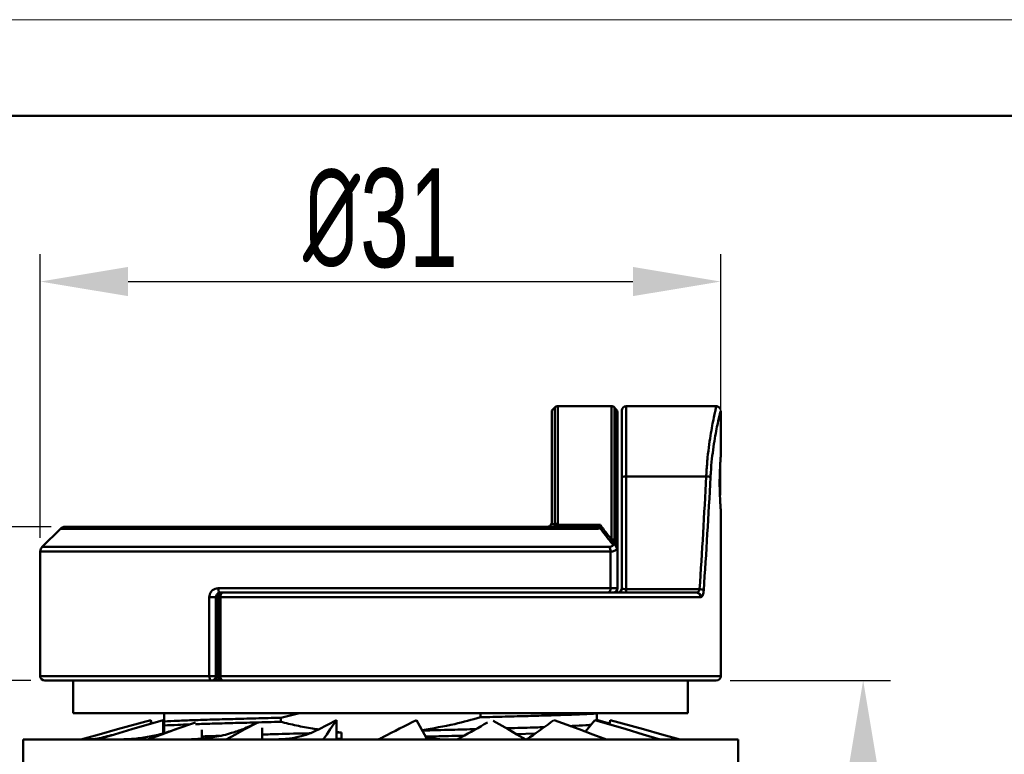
# Model space of a CAD drawing. Header units: millimetres. Extents: x 2881 to 3168, y 1602 to 1831.
# Tile 5 of 8: x 2954 to 2999, y 1753 to 1787. Entities that reach past the tile are written whole.
import ezdxf

# ---------------------------------------------------------------- set-up
doc = ezdxf.new("R2010")
doc.units = ezdxf.units.MM
for name, color, linetype, lineweight in [('尺寸线层', 3, 'Continuous', 18), ('粗实线层', 7, 'Continuous', 50), ('细实线层', 3, 'Continuous', 18)]:
    doc.layers.add(name, color=color, linetype=linetype, lineweight=lineweight)
doc.styles.add('标准', font='txt', dxfattribs={"width": 0.667})
doc.dimstyles.new('对齐', dxfattribs={"dimtxt": 2.5, "dimasz": 2, "dimexe": 1.25, "dimexo": 0.625, "dimtad": 1, "dimdsep": 46, "dimtxsty": '标准', "dimcen": 2.5, "dimclrd": 3, "dimclre": 3, "dimclrt": 3, "dimadec": 0, "dimazin": 0, "dimtfac": 1, "dimtmove": 0, "dimatfit": 3, "dimfxl": 1, "dimarcsym": 0})

# ---------------------------------------------------------------- blocks, each defined once
blk = doc.blocks.new('*D18')
at = {"layer": 'Defpoints', "color": 0, "transparency": 16777216}
for p in [(2943.59, 1756.473), (2955.35, 1756.473), (2944.908, 1731.473)]:
    blk.add_point(p, dxfattribs=at)
at = {"layer": '尺寸线层', "color": 3, "lineweight": -2, "transparency": 16777216}
for p, q in [((2954.725, 1756.473), (2942.34, 1756.473)), ((2943.59, 1735.473), (2943.59, 1752.473)), ((2944.283, 1731.473), (2942.34, 1731.473))]:
    blk.add_line(p, q, dxfattribs=at)
at = {"layer": '尺寸线层', "color": 3, "transparency": 16777216}
for points in [[(2942.924, 1752.473), (2944.257, 1752.473), (2943.59, 1756.473)], [(2942.924, 1735.473), (2944.257, 1735.473), (2943.59, 1731.473)]]:
    blk.add_solid(points, dxfattribs=at)
at = {"layer": '尺寸线层', "color": 3, "transparency": 16777216, "insert": (2940.715, 1743.973), "char_height": 4.5, "attachment_point": 5, "rotation": 90, "style": '标准'}
blk.add_mtext('H', dxfattribs=at)
blk = doc.blocks.new('*D21')
at = {"layer": 'Defpoints', "color": 0, "transparency": 16777216}
for p in [(2943.59, 1763.473), (2956.275, 1763.473), (2955.35, 1756.473)]:
    blk.add_point(p, dxfattribs=at)
at = {"layer": '尺寸线层', "color": 3, "lineweight": -2, "transparency": 16777216}
for p, q in [((2943.59, 1767.473), (2943.59, 1771.473)), ((2955.65, 1763.473), (2942.34, 1763.473)), ((2943.59, 1756.473), (2943.59, 1763.473)), ((2954.725, 1756.473), (2942.34, 1756.473)), ((2943.59, 1752.473), (2943.59, 1748.473))]:
    blk.add_line(p, q, dxfattribs=at)
at = {"layer": '尺寸线层', "color": 3, "transparency": 16777216}
for points in [[(2942.924, 1767.473), (2944.257, 1767.473), (2943.59, 1763.473)], [(2942.924, 1752.473), (2944.257, 1752.473), (2943.59, 1756.473)]]:
    blk.add_solid(points, dxfattribs=at)
at = {"layer": '尺寸线层', "color": 3, "transparency": 16777216, "insert": (2940.715, 1759.973), "char_height": 4.5, "attachment_point": 5, "rotation": 90, "style": '标准'}
blk.add_mtext('7', dxfattribs=at)
blk = doc.blocks.new('*D22')
at = {"layer": 'Defpoints', "color": 0, "transparency": 16777216}
for p in [(2986.15, 1774.658), (2986.15, 1764.288), (2955.15, 1762.349)]:
    blk.add_point(p, dxfattribs=at)
at = {"layer": '尺寸线层', "color": 3, "lineweight": -2, "transparency": 16777216}
for p, q in [((2955.15, 1762.974), (2955.15, 1775.908)), ((2986.15, 1764.913), (2986.15, 1775.908)), ((2959.15, 1774.658), (2982.15, 1774.658))]:
    blk.add_line(p, q, dxfattribs=at)
at = {"layer": '尺寸线层', "color": 3, "transparency": 16777216}
for points in [[(2959.15, 1775.325), (2959.15, 1773.992), (2955.15, 1774.658)], [(2982.15, 1775.325), (2982.15, 1773.992), (2986.15, 1774.658)]]:
    blk.add_solid(points, dxfattribs=at)
at = {"layer": '尺寸线层', "color": 3, "transparency": 16777216, "insert": (2970.65, 1777.533), "char_height": 4.5, "attachment_point": 5, "style": '标准'}
blk.add_mtext('{\\fISOCPEUR|b0|i0|c134|p34;%%C}31', dxfattribs=at)
blk = doc.blocks.new('*D24')
at = {"layer": 'Defpoints', "color": 0, "transparency": 16777216}
for p in [(2985.95, 1756.473), (2992.642, 1756.473), (2979.9, 1738.473)]:
    blk.add_point(p, dxfattribs=at)
at = {"layer": '尺寸线层', "color": 3, "lineweight": -2, "transparency": 16777216}
for p, q in [((2986.575, 1756.473), (2993.892, 1756.473)), ((2992.642, 1742.473), (2992.642, 1752.473)), ((2980.525, 1738.473), (2993.892, 1738.473))]:
    blk.add_line(p, q, dxfattribs=at)
at = {"layer": '尺寸线层', "color": 3, "transparency": 16777216}
for points in [[(2991.975, 1752.473), (2993.309, 1752.473), (2992.642, 1756.473)], [(2991.975, 1742.473), (2993.309, 1742.473), (2992.642, 1738.473)]]:
    blk.add_solid(points, dxfattribs=at)
at = {"layer": '尺寸线层', "color": 3, "transparency": 16777216, "insert": (2989.767, 1747.473), "char_height": 4.5, "attachment_point": 5, "rotation": 90, "style": '标准'}
blk.add_mtext('18', dxfattribs=at)

msp = doc.modelspace()

# ---------------------------------------------------------------- linework, layer by layer
at = {"layer": '粗实线层'}
for p, q in [((2978.592, 1768.915), (2978.45, 1768.773)), ((2978.592, 1763.591), (2978.592, 1768.915)), ((2981.168, 1768.973), (2978.733, 1768.973)), ((2978.733, 1768.973), (2978.733, 1763.625)), ((2981.168, 1762.91), (2981.168, 1768.973)), ((2981.363, 1768.861), (2981.309, 1768.915)), ((2981.309, 1768.915), (2981.309, 1762.879)), ((2985.949, 1768.973), (2981.85, 1768.973)), ((2981.85, 1768.973), (2981.85, 1765.772)), ((2978.45, 1763.673), (2978.45, 1768.773)), ((2981.363, 1762.779), (2981.363, 1768.861)), ((2981.45, 1768.649), (2981.45, 1762.669)), ((2981.65, 1765.732), (2981.65, 1768.773)), ((2986.15, 1766.658), (2986.15, 1768.767)), ((2981.85, 1765.772), (2981.85, 1760.633)), ((2985.49, 1765.772), (2981.85, 1765.772)), ((2981.65, 1760.673), (2981.65, 1765.732)), ((2986.15, 1756.673), (2986.15, 1764.288)), ((2978.596, 1763.558), (2978.592, 1763.591)), ((2978.733, 1763.625), (2978.723, 1763.558)), ((2978.723, 1763.558), (2980.669, 1763.558)), ((2956.063, 1763.385), (2955.238, 1762.561)), ((2980.508, 1763.385), (2956.063, 1763.385)), ((2956.275, 1763.473), (2980.365, 1763.473)), ((2981.194, 1762.815), (2981.168, 1762.91)), ((2981.281, 1762.682), (2981.235, 1762.67)), ((2981.281, 1762.682), (2981.342, 1762.743)), ((2981.309, 1762.879), (2981.299, 1762.765)), ((2981.342, 1762.743), (2981.363, 1762.779)), ((2981.45, 1762.669), (2981.45, 1762.589)), ((2955.15, 1762.349), (2955.15, 1756.673)), ((2981.126, 1762.349), (2955.15, 1762.349)), ((2955.238, 1762.561), (2981.067, 1762.561)), ((2981.126, 1760.673), (2981.126, 1762.349)), ((2981.45, 1762.589), (2981.427, 1762.47)), ((2981.45, 1762.589), (2981.45, 1760.673)), ((2963.255, 1760.673), (2981.126, 1760.673)), ((2963.355, 1760.473), (2963.269, 1760.473)), ((2980.991, 1760.473), (2963.35, 1760.473)), ((2963.45, 1760.473), (2985.053, 1760.473)), ((2981.126, 1760.673), (2981.45, 1760.673)), ((2981.85, 1760.633), (2985.187, 1760.633)), ((2981.85, 1760.633), (2981.85, 1760.473)), ((2962.85, 1756.673), (2962.85, 1760.273)), ((2963.15, 1760.273), (2962.85, 1760.273)), ((2963.15, 1760.273), (2963.15, 1756.673)), ((2963.16, 1756.673), (2963.16, 1760.273)), ((2963.16, 1760.273), (2963.25, 1760.273)), ((2963.25, 1760.273), (2963.356, 1760.273)), ((2963.25, 1756.673), (2963.25, 1760.273)), ((2985.241, 1760.273), (2963.356, 1760.273)), ((2963.356, 1760.273), (2963.356, 1756.673)), ((2955.15, 1756.673), (2962.85, 1756.673)), ((2962.95, 1756.473), (2955.35, 1756.473)), ((2956.65, 1756.473), (2956.65, 1754.973)), ((2962.85, 1756.673), (2963.15, 1756.673)), ((2963.45, 1756.473), (2962.95, 1756.473)), ((2963.16, 1756.673), (2963.25, 1756.673)), ((2963.25, 1756.673), (2963.356, 1756.673)), ((2963.356, 1756.673), (2986.15, 1756.673)), ((2985.95, 1756.473), (2963.45, 1756.473)), ((2984.65, 1754.973), (2984.65, 1756.473)), ((2984.65, 1754.973), (2956.65, 1754.973)), ((2960.187, 1754.665), (2960.215, 1754.506)), ((2960.187, 1754.498), (2960.187, 1754.665)), ((2960.754, 1754.06), (2960.754, 1754.665)), ((2960.754, 1754.627), (2960.8, 1754.641)), ((2960.8, 1754.417), (2960.8, 1754.602)), ((2966.101, 1754.77), (2966.962, 1754.973)), ((2966.101, 1754.585), (2966.101, 1754.77)), ((2968.65, 1754.665), (2967.832, 1754.232)), ((2968.65, 1753.78), (2968.65, 1754.665)), ((2975.2, 1754.792), (2975.2, 1754.973)), ((2980.419, 1754.665), (2979.987, 1754.148)), ((2980.5, 1754.96), (2980.5, 1754.973)), ((2980.546, 1754.665), (2980.569, 1754.62)), ((2981.085, 1754.506), (2980.546, 1754.665)), ((2980.546, 1754.627), (2980.546, 1754.665)), ((2981.114, 1754.665), (2981.079, 1754.469)), ((2962.515, 1753.815), (2962.515, 1754.226)), ((2965.258, 1753.78), (2965.258, 1754.308)), ((2968.879, 1754.1), (2968.65, 1754.13)), ((2979.987, 1754.148), (2979.956, 1754.146)), ((2954.361, 1753.78), (2954.361, 1752.415)), ((2986.939, 1753.78), (2954.361, 1753.78)), ((2957.23, 1753.787), (2957.145, 1753.78)), ((2968.879, 1754.1), (2968.65, 1754.094)), ((2968.879, 1753.818), (2968.65, 1753.812)), ((2968.65, 1753.779), (2968.879, 1753.818)), ((2968.879, 1753.818), (2968.879, 1754.1)), ((2970.575, 1753.79), (2970.526, 1753.78)), ((2972.734, 1753.865), (2973.469, 1753.78)), ((2977.684, 1754.045), (2976.846, 1754.02)), ((2986.939, 1752.415), (2986.939, 1753.78))]:
    msp.add_line(p, q, dxfattribs=at)
msp.add_lwpolyline([(2896.774, 1782.211), (3137.285, 1782.211), (3137.285, 1605.635), (2896.774, 1605.635)], close=True, dxfattribs=at)
at = {"layer": '粗实线层', "flags": 128}
for points in [[(2963.35, 1760.473), (2963.332, 1760.477), (2963.314, 1760.488), (2963.297, 1760.507), (2963.283, 1760.532), (2963.271, 1760.562), (2963.262, 1760.597), (2963.257, 1760.634), (2963.255, 1760.673)], [(2963.45, 1760.473), (2963.432, 1760.469), (2963.414, 1760.458), (2963.398, 1760.439), (2963.384, 1760.415), (2963.372, 1760.384), (2963.363, 1760.35), (2963.358, 1760.312), (2963.356, 1760.273)], [(2962.85, 1756.673), (2962.852, 1756.634), (2962.857, 1756.597), (2962.867, 1756.562), (2962.879, 1756.532), (2962.894, 1756.507), (2962.912, 1756.488), (2962.931, 1756.477), (2962.95, 1756.473)], [(2963.16, 1756.673), (2963.162, 1756.634), (2963.168, 1756.597), (2963.178, 1756.562), (2963.192, 1756.532), (2963.208, 1756.507), (2963.227, 1756.488), (2963.248, 1756.477), (2963.269, 1756.473)], [(2963.45, 1756.473), (2963.432, 1756.477), (2963.414, 1756.488), (2963.398, 1756.507), (2963.384, 1756.532), (2963.372, 1756.562), (2963.363, 1756.597), (2963.358, 1756.634), (2963.356, 1756.673)], [(2957.003, 1753.78), (2957.833, 1754.011), (2958.664, 1754.242), (2960.187, 1754.665)], [(2957.743, 1753.78), (2958.528, 1754.011), (2959.313, 1754.242), (2960.754, 1754.665)], [(2960.039, 1753.78), (2960.685, 1754.011), (2961.331, 1754.242), (2962.216, 1754.558)], [(2963.616, 1753.78), (2964.044, 1754.011), (2964.472, 1754.242), (2965.059, 1754.558)], [(2968.041, 1753.78), (2968.2, 1754.011), (2968.359, 1754.242), (2968.65, 1754.665)], [(2972.781, 1753.78), (2972.652, 1754.011), (2972.522, 1754.242), (2972.284, 1754.665)], [(2977.264, 1753.78), (2976.862, 1754.011), (2976.459, 1754.242), (2975.776, 1754.633)], [(2980.949, 1753.78), (2980.323, 1754.011), (2979.696, 1754.242), (2978.565, 1754.658)], [(2983.392, 1753.78), (2982.617, 1754.011), (2981.841, 1754.242), (2980.419, 1754.665)], [(2984.298, 1753.78), (2983.468, 1754.011), (2982.637, 1754.242), (2981.114, 1754.665)]]:
    msp.add_lwpolyline(points, dxfattribs=at)
at = {"layer": '粗实线层'}
for centre, radius, start, end in [((2978.733, 1768.773), 0.2, 90, 135), ((2981.168, 1768.773), 0.2, 45, 90), ((2981.85, 1768.773), 0.2, 90, 180), ((2981.15, 1768.649), 0.3, 0, 45), ((2981.802, 1765.492), 0.284, 80.2786, 122.3209), ((2985.502, 1765.336), 0.436, 65.2447, 91.4742), ((2978.727, 1763.338), 0.287, 88.8574, 118.1972), ((2978.659, 1763.307), 0.259, 75.8425, 104.1575), ((2956.275, 1763.173), 0.3, 90, 135), ((2980.354, 1763.295), 0.178, 30.3397, 86.6461), ((2980.453, 1763.179), 0.312, 49.9332, 79.8603), ((2981.174, 1762.598), 0.312, 64.3225, 91.1503), ((2981.131, 1762.547), 0.276, 52.4945, 76.8888), ((2981.134, 1762.425), 0.296, 8.6578, 60.1975), ((2981.267, 1762.574), 0.184, 4.6829, 66.0904), ((2981.315, 1762.651), 0.137, 7.652, 69.5256), ((2955.45, 1762.349), 0.3, 135, 180), ((2980.743, 1762.356), 0.383, 358.9478, 32.3315), ((2963.45, 1760.273), 0.2, 90, 180), ((2980.951, 1760.646), 0.177, 283.0891, 8.8043), ((2981.25, 1760.673), 0.2, 270, 0), ((2981.45, 1760.673), 0.2, 270, 0), ((2985.047, 1760.279), 0.194, 358.3214, 88.2168), ((2985.185, 1760.149), 0.484, 66.5495, 89.6976), ((2955.35, 1756.673), 0.2, 180, 270), ((2962.95, 1756.673), 0.2, 270, 0), ((2963.45, 1756.673), 0.2, 180, 270), ((2985.95, 1756.673), 0.2, 270, 0)]:
    msp.add_arc(centre, radius, start, end, dxfattribs=at)
for centre, major_axis, ratio, start_param, end_param in [((2970.65, 1784.031), (0, 75.027), 0.203928, 4.395243, 4.466563), ((2970.65, 1783.991), (0, 75.027), 0.206593, 4.395243, 4.466563), ((2981.85, 1760.673), (0.2, 0), 0.199815, 3.141593, 4.712389)]:
    msp.add_ellipse(centre, major_axis=major_axis, ratio=ratio, start_param=start_param, end_param=end_param, dxfattribs=at)
for points, knots in [([(2985.49, 1765.772), (2985.494, 1765.849), (2985.51, 1766.145), (2985.553, 1766.649), (2985.623, 1767.238), (2985.704, 1767.764), (2985.783, 1768.2), (2985.855, 1768.551), (2985.91, 1768.798), (2985.945, 1768.949), (2985.948, 1768.961), (2985.949, 1768.967)], [0, 0, 0, 0, 0.043122, 0.165726, 0.292037, 0.412708, 0.536768, 0.654611, 0.775683, 0.893906, 1, 1, 1, 1]), ([(2986.138, 1768.836), (2986.133, 1768.85), (2986.12, 1768.888), (2986.074, 1768.935), (2986.012, 1768.969), (2985.968, 1768.97), (2985.949, 1768.97)], [0, 0, 0, 0, 0.175256, 0.483495, 0.772807, 1, 1, 1, 1]), ([(2986.149, 1768.767), (2986.148, 1768.762), (2986.145, 1768.751), (2986.11, 1768.611), (2986.054, 1768.375), (2985.983, 1768.046), (2985.902, 1767.629), (2985.821, 1767.136), (2985.748, 1766.572), (2985.705, 1766.093), (2985.689, 1765.806), (2985.684, 1765.732)], [0, 0, 0, 0, 0.103123, 0.225336, 0.343534, 0.464949, 0.585539, 0.709502, 0.831486, 0.957179, 1, 1, 1, 1]), ([(2986.149, 1764.288), (2986.149, 1764.284), (2986.151, 1764.268), (2986.142, 1764.378), (2986.127, 1764.609), (2986.11, 1764.946), (2986.102, 1765.294), (2986.102, 1765.652), (2986.11, 1766.001), (2986.127, 1766.338), (2986.142, 1766.568), (2986.151, 1766.679), (2986.149, 1766.662), (2986.149, 1766.658)], [0, 0, 0, 0, 0.0369408, 0.1445139, 0.2518494, 0.3590121, 0.465821, 0.5344037, 0.6410088, 0.7479651, 0.8555855, 0.9635789, 1, 1, 1, 1]), ([(2986.149, 1766.652), (2986.149, 1766.653), (2986.15, 1766.658), (2986.15, 1766.657), (2986.15, 1766.657), (2986.15, 1766.657)], [0, 0, 0, 0, 0.077768, 0.923568, 1, 1, 1, 1]), ([(2978.432, 1763.59), (2978.421, 1763.57), (2978.398, 1763.531), (2978.343, 1763.492), (2978.292, 1763.476), (2978.261, 1763.473), (2978.251, 1763.473), (2978.25, 1763.473)], [0, 0, 0, 0, 0.287822, 0.575161, 0.874892, 0.984924, 1, 1, 1, 1]), ([(2978.45, 1763.673), (2978.45, 1763.659), (2978.449, 1763.632), (2978.437, 1763.603), (2978.432, 1763.59)], [0, 0, 0, 0, 0.541083, 1, 1, 1, 1]), ([(2978.432, 1763.59), (2978.438, 1763.59), (2978.491, 1763.59), (2978.544, 1763.591), (2978.592, 1763.591), (2978.592, 1763.591)], [0, 0, 0, 0, 0.113741, 0.997086, 1, 1, 1, 1]), ([(2978.568, 1763.473), (2978.568, 1763.473), (2978.571, 1763.473), (2978.578, 1763.479), (2978.588, 1763.504), (2978.593, 1763.54), (2978.596, 1763.558)], [0, 0, 0, 0, 0.019283, 0.307354, 0.66324, 1, 1, 1, 1]), ([(2978.723, 1763.558), (2978.708, 1763.54), (2978.677, 1763.504), (2978.623, 1763.479), (2978.586, 1763.473), (2978.569, 1763.473), (2978.568, 1763.473)], [0, 0, 0, 0, 0.33671, 0.692577, 0.98071, 1, 1, 1, 1]), ([(2980.508, 1763.486), (2980.539, 1763.498), (2980.59, 1763.516), (2980.645, 1763.545), (2980.667, 1763.557), (2980.669, 1763.558)], [0, 0, 0, 0, 0.600779, 0.976427, 1, 1, 1, 1]), ([(2980.669, 1763.558), (2980.669, 1763.557), (2980.666, 1763.535), (2980.661, 1763.483), (2980.656, 1763.442), (2980.653, 1763.418)], [0, 0, 0, 0, 0.024157, 0.400695, 1, 1, 1, 1]), ([(2980.669, 1763.558), (2980.777, 1763.412), (2980.937, 1763.195), (2981.111, 1762.98), (2981.168, 1762.91)], [0, 0, 0, 0, 0.6744751, 1, 1, 1, 1]), ([(2980.365, 1763.473), (2980.382, 1763.473), (2980.432, 1763.473), (2980.477, 1763.481), (2980.508, 1763.486)], [0, 0, 0, 0, 0.3339028, 1, 1, 1, 1]), ([(2980.653, 1763.418), (2980.624, 1763.405), (2980.583, 1763.386), (2980.525, 1763.386), (2980.508, 1763.385)], [0, 0, 0, 0, 0.6969779, 1, 1, 1, 1]), ([(2981.235, 1762.67), (2981.122, 1762.809), (2980.92, 1763.058), (2980.735, 1763.308), (2980.653, 1763.418)], [0, 0, 0, 0, 0.558674, 1, 1, 1, 1]), ([(2981.067, 1762.561), (2981.077, 1762.561), (2981.137, 1762.563), (2981.227, 1762.592), (2981.263, 1762.652), (2981.281, 1762.682)], [0, 0, 0, 0, 0.0918649, 0.5481682, 1, 1, 1, 1]), ([(2981.235, 1762.67), (2981.235, 1762.671), (2981.218, 1762.716), (2981.206, 1762.766), (2981.194, 1762.815)], [0, 0, 0, 0, 0.020437, 1, 1, 1, 1]), ([(2981.299, 1762.765), (2981.277, 1762.732), (2981.254, 1762.699), (2981.236, 1762.671), (2981.235, 1762.67)], [0, 0, 0, 0, 0.97948, 1, 1, 1, 1]), ([(2981.299, 1762.765), (2981.311, 1762.768), (2981.332, 1762.773), (2981.353, 1762.777), (2981.363, 1762.779)], [0, 0, 0, 0, 0.554351, 1, 1, 1, 1]), ([(2981.427, 1762.47), (2981.401, 1762.44), (2981.35, 1762.378), (2981.224, 1762.351), (2981.14, 1762.349), (2981.126, 1762.349)], [0, 0, 0, 0, 0.443893, 0.906185, 1, 1, 1, 1]), ([(2962.85, 1760.273), (2962.853, 1760.314), (2962.861, 1760.395), (2962.917, 1760.504), (2963.002, 1760.594), (2963.118, 1760.66), (2963.208, 1760.668), (2963.255, 1760.673)], [0, 0, 0, 0, 0.179082, 0.358267, 0.548091, 0.763298, 1, 1, 1, 1]), ([(2963.15, 1760.273), (2963.152, 1760.29), (2963.153, 1760.311), (2963.164, 1760.35), (2963.185, 1760.391), (2963.227, 1760.435), (2963.284, 1760.467), (2963.327, 1760.471), (2963.35, 1760.473)], [0, 0, 0, 0, 0.128899, 0.155456, 0.321386, 0.511744, 0.740815, 1, 1, 1, 1]), ([(2985.187, 1760.633), (2985.183, 1760.612), (2985.174, 1760.569), (2985.145, 1760.518), (2985.106, 1760.484), (2985.074, 1760.474), (2985.055, 1760.473), (2985.053, 1760.473)], [0, 0, 0, 0, 0.218784, 0.446526, 0.691798, 0.958395, 1, 1, 1, 1]), ([(2985.241, 1760.273), (2985.244, 1760.273), (2985.262, 1760.274), (2985.296, 1760.296), (2985.335, 1760.365), (2985.364, 1760.466), (2985.373, 1760.551), (2985.377, 1760.593)], [0, 0, 0, 0, 0.039369, 0.293795, 0.534839, 0.767728, 1, 1, 1, 1]), ([(2960.8, 1755.026), (2960.8, 1754.986), (2960.8, 1754.92), (2960.8, 1754.766), (2960.8, 1754.657), (2960.8, 1754.602)], [0, 0, 0, 0, 0.432945, 0.71627, 1, 1, 1, 1]), ([(2960.8, 1754.602), (2960.994, 1754.611), (2961.38, 1754.631), (2962.12, 1754.659), (2962.96, 1754.686), (2963.908, 1754.712), (2964.951, 1754.741), (2965.716, 1754.76), (2966.101, 1754.77)], [0, 0, 0, 0, 0.1686179, 0.3356557, 0.5, 0.6643443, 0.8313821, 1, 1, 1, 1]), ([(2966.101, 1754.585), (2965.716, 1754.575), (2964.951, 1754.556), (2963.91, 1754.527), (2962.984, 1754.502), (2962.466, 1754.485), (2962.22, 1754.476)], [0, 0, 0, 0, 0.259791, 0.517148, 0.770355, 1, 1, 1, 1]), ([(2967.841, 1754.237), (2967.745, 1754.249), (2967.403, 1754.292), (2966.823, 1754.413), (2966.341, 1754.527), (2966.101, 1754.585)], [0, 0, 0, 0, 0.164314, 0.581845, 1, 1, 1, 1]), ([(2972.284, 1754.665), (2971.773, 1754.403), (2971.204, 1754.112), (2970.633, 1753.82), (2970.575, 1753.79)], [0, 0, 0, 0, 0.897516, 1, 1, 1, 1]), ([(2975.2, 1754.792), (2974.812, 1754.683), (2973.937, 1754.437), (2973.041, 1754.288), (2972.542, 1754.205)], [0, 0, 0, 0, 0.443619, 1, 1, 1, 1]), ([(2980.5, 1754.96), (2980.307, 1754.95), (2979.921, 1754.931), (2979.18, 1754.902), (2978.34, 1754.876), (2977.393, 1754.849), (2976.349, 1754.821), (2975.584, 1754.801), (2975.2, 1754.792)], [0, 0, 0, 0, 0.168618, 0.335656, 0.5, 0.664344, 0.831382, 1, 1, 1, 1]), ([(2978.546, 1754.665), (2978.2, 1754.403), (2977.809, 1754.109), (2977.351, 1753.813), (2977.3, 1753.78)], [0, 0, 0, 0, 0.887674, 1, 1, 1, 1]), ([(2980.5, 1754.641), (2980.5, 1754.644), (2980.5, 1754.679), (2980.5, 1754.789), (2980.5, 1754.903), (2980.5, 1754.96)], [0, 0, 0, 0, 0.048538, 0.523914, 1, 1, 1, 1]), ([(2961.336, 1754.243), (2961.12, 1754.171), (2960.689, 1754.026), (2960.034, 1753.884), (2959.378, 1753.794), (2958.949, 1753.785), (2958.733, 1753.78)], [0, 0, 0, 0, 0.248833, 0.497111, 0.746838, 1, 1, 1, 1]), ([(2961.962, 1754.467), (2961.771, 1754.46), (2961.324, 1754.443), (2960.991, 1754.426), (2960.8, 1754.417)], [0, 0, 0, 0, 0.4273764, 1, 1, 1, 1]), ([(2960.8, 1754.417), (2960.8, 1754.302), (2960.8, 1754.169), (2960.8, 1754.086), (2960.8, 1754.074)], [0, 0, 0, 0, 0.8655913, 1, 1, 1, 1]), ([(2965.002, 1754.529), (2964.8, 1754.433), (2964.432, 1754.258), (2963.915, 1754.085), (2963.485, 1753.97), (2963.042, 1753.879), (2962.463, 1753.797), (2962.011, 1753.786), (2961.756, 1753.78)], [0, 0, 0, 0, 0.202852, 0.368642, 0.488733, 0.610514, 0.780148, 1, 1, 1, 1]), ([(2967.838, 1754.24), (2967.72, 1754.182), (2967.466, 1754.056), (2967.02, 1753.912), (2966.483, 1753.801), (2966.07, 1753.787), (2965.852, 1753.78)], [0, 0, 0, 0, 0.204454, 0.438809, 0.703519, 1, 1, 1, 1]), ([(2974.98, 1754.249), (2974.624, 1754.239), (2973.848, 1754.218), (2973.008, 1754.197), (2972.553, 1754.186)], [0, 0, 0, 0, 0.458833, 1, 1, 1, 1]), ([(2975.524, 1754.554), (2975.132, 1754.33), (2974.682, 1754.072), (2974.2, 1753.813), (2974.138, 1753.78)], [0, 0, 0, 0, 0.8715947, 1, 1, 1, 1]), ([(2978.097, 1754.342), (2977.976, 1754.338), (2977.535, 1754.322), (2976.947, 1754.304), (2976.451, 1754.29), (2976.378, 1754.288)], [0, 0, 0, 0, 0.244718, 0.8896, 1, 1, 1, 1]), ([(2980.239, 1754.45), (2980.201, 1754.446), (2980.04, 1754.43), (2979.716, 1754.409), (2979.366, 1754.394), (2979.291, 1754.39)], [0, 0, 0, 0, 0.200344, 0.830578, 1, 1, 1, 1]), ([(2958.473, 1753.995), (2958.229, 1753.929), (2957.771, 1753.806), (2957.403, 1753.793), (2957.23, 1753.787)], [0, 0, 0, 0, 0.531994, 1, 1, 1, 1]), ([(2963.351, 1753.946), (2963.08, 1753.937), (2962.772, 1753.927), (2962.543, 1753.917), (2962.515, 1753.915)], [0, 0, 0, 0, 0.879913, 1, 1, 1, 1]), ([(2967.452, 1754.064), (2967.436, 1754.064), (2966.924, 1754.051), (2966.171, 1754.031), (2965.501, 1754.011), (2965.258, 1754.004)], [0, 0, 0, 0, 0.020968, 0.645248, 1, 1, 1, 1]), ([(2974.453, 1753.953), (2974.27, 1753.948), (2973.714, 1753.933), (2973.112, 1753.918), (2972.709, 1753.908)], [0, 0, 0, 0, 0.329693, 1, 1, 1, 1])]:
    msp.add_open_spline(points, degree=3, knots=knots, dxfattribs=at)
at = {"layer": '细实线层'}
msp.add_lwpolyline([(2881.137, 1786.597), (3141.671, 1786.597), (3141.671, 1602.381), (2881.137, 1602.381)], close=True, dxfattribs=at)

# ---------------------------------------------------------------- dimensions: what is measured, and where the dimension line sits
at = {"layer": '尺寸线层'}
dim = msp.add_linear_dim(base=(2986.15, 1774.658), p1=(2955.15, 1762.349), p2=(2986.15, 1764.288), text='{\\fISOCPEUR|b0|i0|c134|p34;%%C}<>', dimstyle='对齐', override={"dimtxt": 4.5, "dimasz": 4, "dimtmove": 1}, dxfattribs=at)
dim.commit()
dim.dimension.update_dxf_attribs({"geometry": '*D22', "text_midpoint": (2970.65, 1777.533)})
for base, p1, p2, angle, override, picture, middle in [((2943.59, 1763.473), (2955.35, 1756.473), (2956.275, 1763.473), 90, {"dimtxt": 4.5, "dimasz": 4, "dimtmove": 1}, '*D21', (2940.715, 1759.973)), ((2992.642, 1756.473), (2979.9, 1738.473), (2985.95, 1756.473), 270, {"dimtxt": 4.5, "dimasz": 4}, '*D24', (2989.767, 1747.473))]:
    dim = msp.add_linear_dim(base=base, p1=p1, p2=p2, angle=angle, dimstyle='对齐', override=override, dxfattribs=at)
    dim.commit()
    dim.dimension.update_dxf_attribs({"geometry": picture, "text_midpoint": middle})
dim = msp.add_linear_dim(base=(2943.59, 1756.473), p1=(2944.908, 1731.473), p2=(2955.35, 1756.473), angle=90, text='H', dimstyle='对齐', override={"dimtxt": 4.5, "dimasz": 4}, dxfattribs=at)
dim.commit()
dim.dimension.update_dxf_attribs({"geometry": '*D18', "text_midpoint": (2940.715, 1743.973)})

doc.saveas('drawing.dxf')
